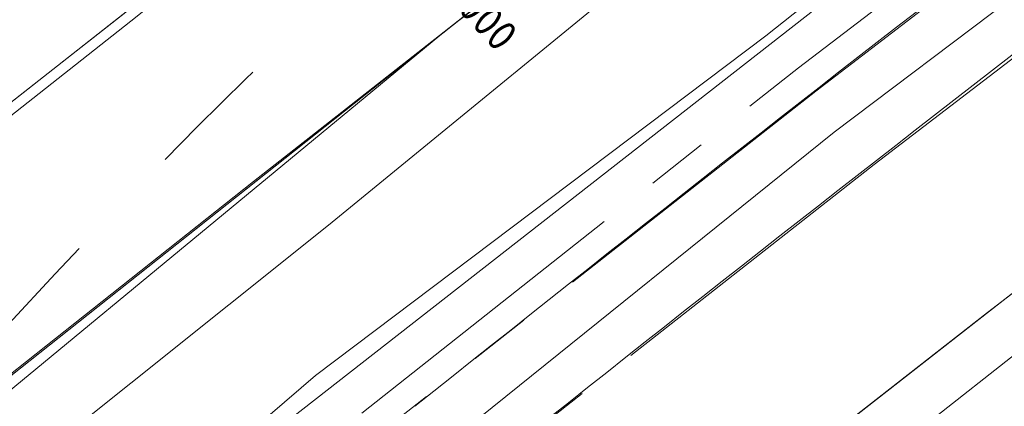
# Model space of a CAD drawing. Header units: metres. Extents: x 163543 to 168130, y 402678 to 405437.
# Tile 37 of 256: x 164192 to 164208, y 403270 to 403276. Entities that reach past the tile are written whole.
import ezdxf

# ---------------------------------------------------------------- set-up
doc = ezdxf.new("R2010")
doc.units = ezdxf.units.M
doc.linetypes.add('X-CA190022.004-UO-ALM_Assen$0$AM-AS', pattern=[16, 10, -2, 2, -2])
doc.linetypes.add('X-CA190022.004-UO-DTM inmeting_v0.1$0$AM-AS', pattern=[16, 10, -2, 2, -2])
for name, color, linetype, lineweight in [('X-CA190022.004-UO-ALM_Assen$0$N-WE-AM-AS_WEG-G', 10, 'X-CA190022.004-UO-ALM_Assen$0$AM-AS', 25), ('X-CA190022.004-UO-ALM_Assen$0$N-WE-AM-KILOMETRERING-T25', 7, 'Continuous', 25), ('X-CA190022.004-UO-BGT_Ondergrond$0$GE_244_Taludlijn_Lijn_GEM', 253, 'Continuous', 9), ('X-CA190022.004-UO-BGT_Ondergrond$0$GE_251_SPRTrein_as_Lijn_GEM', 253, 'Continuous', 9), ('X-CA190022.004-UO-BGT_Ondergrond$0$GE_316_WGDFietspad_Vlak_GEM', 253, 'Continuous', 9), ('X-CA190022.004-UO-BGT_Ondergrond$0$GE_367_OWGBerm_groenvoorziening_grasenk_GEM', 253, 'Continuous', 9), ('X-CA190022.004-UO-BGT_Ondergrond$0$GE_421_OTDHalfverhard_gravel_Vlak_GEM', 253, 'Continuous', 9), ('X-CA190022.004-UO-DTM inmeting_v0.1$0$B-WE-AM-AS_DWARSLIGGER-G', 246, 'X-CA190022.004-UO-DTM inmeting_v0.1$0$AM-AS', 0), ('X-CA190022.004-UO-DTM inmeting_v0.1$0$B-WE-AM-AS_SPOOR-G', 246, 'X-CA190022.004-UO-DTM inmeting_v0.1$0$AM-AS', 0), ('X-CA190022.004-UO-DTM inmeting_v0.1$0$B-WE-GW-TALUD_KRUIN-G', 246, 'Continuous', 0), ('X-CA190022.004-UO-DTM inmeting_v0.1$0$B-WE-GW-TALUD_TEEN-G', 246, 'Continuous', 0), ('X-CA190022.004-UO-DTM inmeting_v0.1$0$B-WE-VH-VERHARDING_ASFALT-G', 246, 'Continuous', 0), ('X-CA190022.004-UO-KAD_Percelen$0$B-WE-KG-GRENS_PERCEEL-GV', 150, 'Continuous', 9)]:
    doc.layers.add(name, color=color, linetype=linetype, lineweight=lineweight)
doc.styles.add('X-CA190022.004-UO-ALM_Assen$0$NLCS-ISO', font='NLCS-ISO.ttf')

msp = doc.modelspace()

# ---------------------------------------------------------------- linework, layer by layer
at = {"layer": 'X-CA190022.004-UO-ALM_Assen$0$N-WE-AM-AS_WEG-G', "linetype": 'X-CA190022.004-UO-ALM_Assen$0$AM-AS', "lineweight": 18, "flags": 128}
msp.add_lwpolyline([(163996.3336493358, 403048.7078805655), (164190.428417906, 403269.7022139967, -0.04248648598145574), (164203.1301038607, 403281.900647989, -0.05950783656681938), (164394.9099900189, 403402.509361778, 0.004627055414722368), (164427.6093375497, 403418.3764426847, -0.1575725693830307), (164448.8982825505, 403421.5602137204, 0.1543805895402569), (164469.7953122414, 403424.5523459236), (164600.3150897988, 403487.369046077, -0.2096911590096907), (164620.3886000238, 403488.0752802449, 0.2093307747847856), (164640.4309921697, 403488.7665643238), (164764.0180252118, 403548.0366099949, -0.1493007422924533), (164778.4568812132, 403550.2301690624, 0.1996996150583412), (164797.0707545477, 403554.9547108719), (164807.4367029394, 403562.7175400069, 0.08719858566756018), (164813.3612815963, 403569.0256351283, -0.1361873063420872), (164823.4135919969, 403577.8419746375), (165121.4265764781, 403721.5335502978), (165178.771774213, 403748.854454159, -0.02762787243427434), (165181.3258110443, 403749.9024284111), (165206.7023570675, 403758.7117965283, -0.2281753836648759), (165222.2156522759, 403756.92710106, 0.2625260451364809), (165239.8769326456, 403756.0478409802), (165316.357038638, 403794.2949912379, -0.002955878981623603), (165321.6599724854, 403796.9078754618), (165454.6760993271, 403861.4737105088, 0.2337197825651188), (165465.5419418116, 403875.4828331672), (165466.0393278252, 403877.9301751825, -0.1382469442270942), (165476.4672373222, 403898.1944094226), (165483.3232835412, 403905.5400790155), (165502.0132482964, 403925.3181215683, 0.00270083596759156), (165511.6266676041, 403935.5312913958), (165520.3237442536, 403945.4553072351), (165525.6923273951, 403951.3658801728), (165530.615228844, 403956.3669465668, -0.06780363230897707), (165540.3856813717, 403964.2784885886), (165579.0076054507, 403987.5663360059, 0.233996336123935), (165587.6067037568, 404001.0272668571, -0.2578877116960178), (165597.6306713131, 404015.2620702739), (165668.8061252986, 404049.8624576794, 0.1241179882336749), (165680.9653913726, 404060.0928790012), (165692.909929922, 404076.6706676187, -0.3303788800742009), (165732.6456350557, 404089.3227425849, 0.1846113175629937), (165745.4916128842, 404089.77497305), (165892.3246628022, 404151.9071568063, 0.02506743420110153), (165914.8777454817, 404162.8133820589, -0.01071744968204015), (165924.3873477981, 404167.7535043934), (166007.5697587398, 404208.726249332, -0.0190725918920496), (166018.0170805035, 404213.3859907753, -0.1041133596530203), (166035.0595171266, 404216.3802910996), (166071.3637979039, 404215.1615490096, 0.1209432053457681), (166079.7626728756, 404216.9267814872), (166253.1152813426, 404300.2121870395, 0.1370197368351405), (166261.20282629, 404307.3086689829, -0.1370657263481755), (166269.2936265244, 404314.4067145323), (166458.0553023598, 404405.0532937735, -0.05495898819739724), (166465.292640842, 404407.5962293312), (166474.0115951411, 404409.6200769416, 0.05512116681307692), (166477.7441475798, 404410.9329152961), (166509.8455300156, 404426.3741046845, 0.06706615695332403), (166514.3066309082, 404429.3114036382, -0.06727732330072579), (166518.7828901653, 404432.2559861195), (166556.6686702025, 404450.4403351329, -0.01732068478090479), (166566.1850069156, 404454.6088799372, 0.01660197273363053), (166575.3124233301, 404458.5914386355), (166597.7510003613, 404469.2822299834, 0.1329779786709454), (166635.0885808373, 404501.3122219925, -0.04027287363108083), (166645.1747246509, 404513.8395784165), (166648.1959423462, 404517.0287349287, -0.07202746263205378), (166677.0195985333, 404539.8000358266), (166677.2461273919, 404539.9311914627, -0.08933287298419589), (166717.8167622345, 404554.585755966), (166734.2901361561, 404557.3869827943, 0.1628042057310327), (166748.2749261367, 404564.8680743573, -0.09224986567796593), (166757.8833526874, 404571.8738470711), (166814.8951966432, 404599.1350634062, -0.03237137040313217), (166817.2963922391, 404600.0977793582), (166825.540090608, 404602.7984847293, 0.08309599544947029), (166832.8509500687, 404606.6269308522, -0.05104093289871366), (166841.5511306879, 404611.9158900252), (166891.2886605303, 404635.588563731, -0.1080348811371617), (166898.7767261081, 404637.3338670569), (166928.2421893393, 404637.7391838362, 0.2092685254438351), (166941.3852138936, 404643.7086926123, -0.026762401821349), (166980.5363273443, 404682.8606394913, -0.02619809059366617), (167007.2291239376, 404704.4245627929, -0.01999349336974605), (167033.130253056, 404721.6599794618), (167034.9329898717, 404722.7582272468, -0.02850178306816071), (167071.4851403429, 404742.2630184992), (167095.8874986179, 404753.5487719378, 0.06107887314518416), (167112.4352643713, 404763.8129514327, -0.01637972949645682), (167116.3416166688, 404766.7484785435), (167122.4960900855, 404771.0654386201, -0.09347324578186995), (167132.2396271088, 404775.4785245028), (167140.6213436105, 404777.519708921, -0.05617792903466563), (167157.1982762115, 404779.6303146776), (167189.7312216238, 404780.098905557, -0.09129081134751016), (167196.1584139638, 404779.0110158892), (167222.3067585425, 404769.4734945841, 0.2038372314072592), (167236.3782206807, 404770.2117075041, 0.01782615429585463), (167328.8315635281, 404819.5522006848), (167395.6774769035, 404858.3489080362, 0.03125557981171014), (167406.0672886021, 404865.2809112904), (167511.4690776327, 404945.5504878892)], format="xyb", dxfattribs=at)
at = {"layer": 'X-CA190022.004-UO-BGT_Ondergrond$0$GE_244_Taludlijn_Lijn_GEM'}
msp.add_line((164208.266, 403279.037), (164194.822, 403268.535), dxfattribs=at)
at = {"layer": 'X-CA190022.004-UO-BGT_Ondergrond$0$GE_251_SPRTrein_as_Lijn_GEM'}
for p, q in [((164205.244, 403274.4430000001), (164239.115, 403300.036)), ((164199.01, 403264.7200000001), (164213.79, 403276.26)), ((164197.279, 403262.276), (164213.571, 403275.1060000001)), ((164185.407, 403258.472), (164205.244, 403274.4430000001))]:
    msp.add_line(p, q, dxfattribs=at)
msp.add_arc((164708.9455842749, 402629.5179026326), 819.0360393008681, 126.779879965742, 128.555500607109, dxfattribs=at)
at = {"layer": 'X-CA190022.004-UO-BGT_Ondergrond$0$GE_251_SPRTrein_as_Lijn_GEM', "extrusion": (0, 0, -1)}
msp.add_arc((-164708.810449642, 402629.7342640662), 817.2822497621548, 51.44226227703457, 53.21933809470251, dxfattribs=at)
at = {"layer": 'X-CA190022.004-UO-BGT_Ondergrond$0$GE_316_WGDFietspad_Vlak_GEM', "flags": 128}
msp.add_lwpolyline([(164218.15, 403291.31), (164183.17, 403263.55), (164179.581, 403260.6550000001), (164177.34, 403263.403), (164180.78, 403266.1600000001), (164215.89, 403293.75), (164233.83, 403307.49), (164241.48, 403312.985), (164243.405, 403310.219), (164235.99, 403304.7900000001), (164218.15, 403291.31)], dxfattribs=at)
at = {"layer": 'X-CA190022.004-UO-BGT_Ondergrond$0$GE_367_OWGBerm_groenvoorziening_grasenk_GEM', "flags": 128}
for points in [[(164136.762, 403226.328), (164137.681, 403227.058), (164154.717, 403240.595), (164179.581, 403260.6550000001), (164183.17, 403263.55), (164218.15, 403291.31), (164235.99, 403304.7900000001), (164243.405, 403310.219), (164247.56, 403313.26), (164252.819, 403316.997), (164260.03, 403322.12), (164268.56, 403327.98), (164276.38, 403333.21), (164299.08, 403347.8500000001), (164321.95, 403361.65), (164333.1, 403368.0400000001), (164350.72, 403377.56), (164372.83, 403389.33), (164399.07, 403402.26), (164446.97, 403425.58), (164458.26, 403430.62), (164461.749, 403432.244), (164473.316, 403437.484)], [(164453.447, 403426.482), (164418.343, 403407.883), (164405.774, 403401.616), (164393.255, 403395.423), (164379.112, 403388.334), (164366.676, 403382.161), (164338.225, 403366.811), (164327.291, 403360.547), (164306.875, 403348.529), (164295.285, 403341.33), (164281.893, 403332.496), (164265.634, 403321.347), (164239.848, 403303.124), (164224.258, 403291.345), (164208.266, 403279.037), (164194.822, 403268.535), (164179.256, 403255.8890000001), (164165.951, 403244.025), (164160.088, 403238.658), (164155.081, 403234.074), (164150.561, 403230.11), (164146.709, 403226.642), (164139.364, 403219.716), (164136.597, 403223.292)], [(164389.014, 403401.122), (164366.62, 403390.14), (164357.53, 403385.5300000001), (164331.41, 403371.01), (164320.04, 403364.5300000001), (164297.05, 403350.58), (164274.64, 403336.2), (164258.18, 403324.98), (164250.861, 403319.723), (164241.48, 403312.985), (164233.83, 403307.49), (164215.89, 403293.75), (164180.78, 403266.1600000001), (164177.34, 403263.403), (164135.461, 403229.835)]]:
    msp.add_lwpolyline(points, dxfattribs=at)
at = {"layer": 'X-CA190022.004-UO-BGT_Ondergrond$0$GE_421_OTDHalfverhard_gravel_Vlak_GEM', "flags": 128}
msp.add_lwpolyline([(164165.951, 403244.025), (164179.256, 403255.8890000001), (164194.822, 403268.535), (164208.266, 403279.037), (164224.258, 403291.345), (164239.848, 403303.124), (164265.634, 403321.347), (164281.893, 403332.496), (164295.285, 403341.33), (164306.875, 403348.529), (164327.291, 403360.547), (164338.225, 403366.811), (164366.676, 403382.161), (164379.112, 403388.334), (164393.255, 403395.423), (164405.774, 403401.616), (164418.343, 403407.883), (164453.447, 403426.482), (164456.675, 403428.038), (164465.477, 403431.918), (164467.948, 403432.656), (164471.335, 403432.326), (164477.915, 403429.509), (164481.182, 403421.899)], dxfattribs=at)
at = {"layer": 'X-CA190022.004-UO-DTM inmeting_v0.1$0$B-WE-AM-AS_DWARSLIGGER-G', "ltscale": 0.5}
for p, q in [((164204.6680000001, 403275.483, 10.12), (164213.2799999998, 403282.0779999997, 10.107)), ((164197.605, 403269.8969999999, 10.126), (164204.6680000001, 403275.483, 10.12))]:
    msp.add_line(p, q, dxfattribs=at)
at = {"layer": 'X-CA190022.004-UO-DTM inmeting_v0.1$0$B-WE-AM-AS_SPOOR-G', "ltscale": 0.5}
for p, q in [((164213.5580000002, 403281.7349999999, 10.273), (164204.9479999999, 403275.102, 10.283)), ((164214.5279999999, 403280.551, 10.274), (164205.8930000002, 403273.9160000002, 10.285)), ((164216.7069999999, 403278.4560000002, 10.236), (164207.7230000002, 403271.5249999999, 10.242)), ((164204.9479999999, 403275.102, 10.283), (164197.915, 403269.5890000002, 10.284)), ((164205.8930000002, 403273.9160000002, 10.285), (164198.8500000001, 403268.3960000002, 10.287)), ((164207.7230000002, 403271.5249999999, 10.242), (164200.6809999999, 403266.0240000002, 10.243))]:
    msp.add_line(p, q, dxfattribs=at)
at = {"layer": 'X-CA190022.004-UO-DTM inmeting_v0.1$0$B-WE-GW-TALUD_KRUIN-G'}
msp.add_polyline3d([(164215.9509999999, 403285.1230000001, 9.787), (164212.7969999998, 403282.875, 9.823), (164204.1409999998, 403275.9980000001, 9.835), (164196.861, 403270.5040000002, 9.84), (164190.1839999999, 403264.7629999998, 9.859), (164183.5600000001, 403259.6009999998, 9.828), (164175.352, 403252.628, 9.836), (164172.6320000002, 403250.3100000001, 9.859)], dxfattribs=at)
at = {"layer": 'X-CA190022.004-UO-DTM inmeting_v0.1$0$B-WE-GW-TALUD_TEEN-G'}
msp.add_polyline3d([(164172.4130000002, 403252.827, 8.889), (164178.1570000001, 403257.7310000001, 8.782), (164182.1060000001, 403260.9199999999, 8.805), (164189.0609999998, 403266.5389999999, 8.82), (164197.071, 403272.9399999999, 8.809), (164203.0249999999, 403277.8149999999, 8.807), (164208.1519999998, 403281.838, 8.805), (164215.2459999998, 403287.162, 8.786)], dxfattribs=at)
at = {"layer": 'X-CA190022.004-UO-DTM inmeting_v0.1$0$B-WE-VH-VERHARDING_ASFALT-G'}
for points in [[(164169.051, 403256.6740000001, 8.952), (164175.034, 403261.4010000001, 8.926), (164178.6039999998, 403264.3489999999, 8.892), (164185.8969999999, 403269.943, 8.883), (164193.8709999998, 403276.2349999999, 8.882), (164200.077, 403281.173, 8.883), (164205.7060000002, 403285.6269999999, 8.855), (164212.27, 403290.827, 8.829)], [(164171.2760000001, 403253.9300000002, 8.862), (164177.193, 403258.6740000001, 8.835), (164180.767, 403261.8480000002, 8.838), (164188.2230000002, 403267.5970000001, 8.823), (164195.8569999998, 403273.6460000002, 8.799), (164202.2459999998, 403278.6699999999, 8.825), (164207.7400000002, 403282.9810000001, 8.793), (164214.4070000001, 403288.2319999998, 8.803)]]:
    msp.add_polyline3d(points, dxfattribs=at)
at = {"layer": 'X-CA190022.004-UO-KAD_Percelen$0$B-WE-KG-GRENS_PERCEEL-GV', "flags": 128}
for points in [[(164147.742, 403231.928), (164165.26, 403248.169), (164166.021, 403248.875), (164198.991, 403276.105), (164221.441, 403293.245), (164238.284, 403305.867), (164272.653, 403329.946), (164289.711, 403341.221), (164304.887, 403350.779), (164320.335, 403360.055), (164334.113, 403367.893)], [(164334.113, 403367.893), (164320.335, 403360.055), (164304.887, 403350.779), (164289.711, 403341.221), (164272.653, 403329.946), (164238.284, 403305.867), (164221.441, 403293.245), (164198.991, 403276.105), (164166.021, 403248.875), (164165.26, 403248.169), (164167.018, 403246.185), (164157.431, 403237.686)]]:
    msp.add_lwpolyline(points, dxfattribs=at)

# ---------------------------------------------------------------- texts
at = {"layer": 'X-CA190022.004-UO-ALM_Assen$0$N-WE-AM-KILOMETRERING-T25', "linetype": 'Continuous', "lineweight": 25, "insert": (164198.198318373, 403277.4438957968), "char_height": 0.5, "attachment_point": 7, "rotation": 312.730458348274, "style": 'X-CA190022.004-UO-ALM_Assen$0$NLCS-ISO'}
msp.add_mtext('1600.000', dxfattribs=at)

doc.saveas('drawing.dxf')
